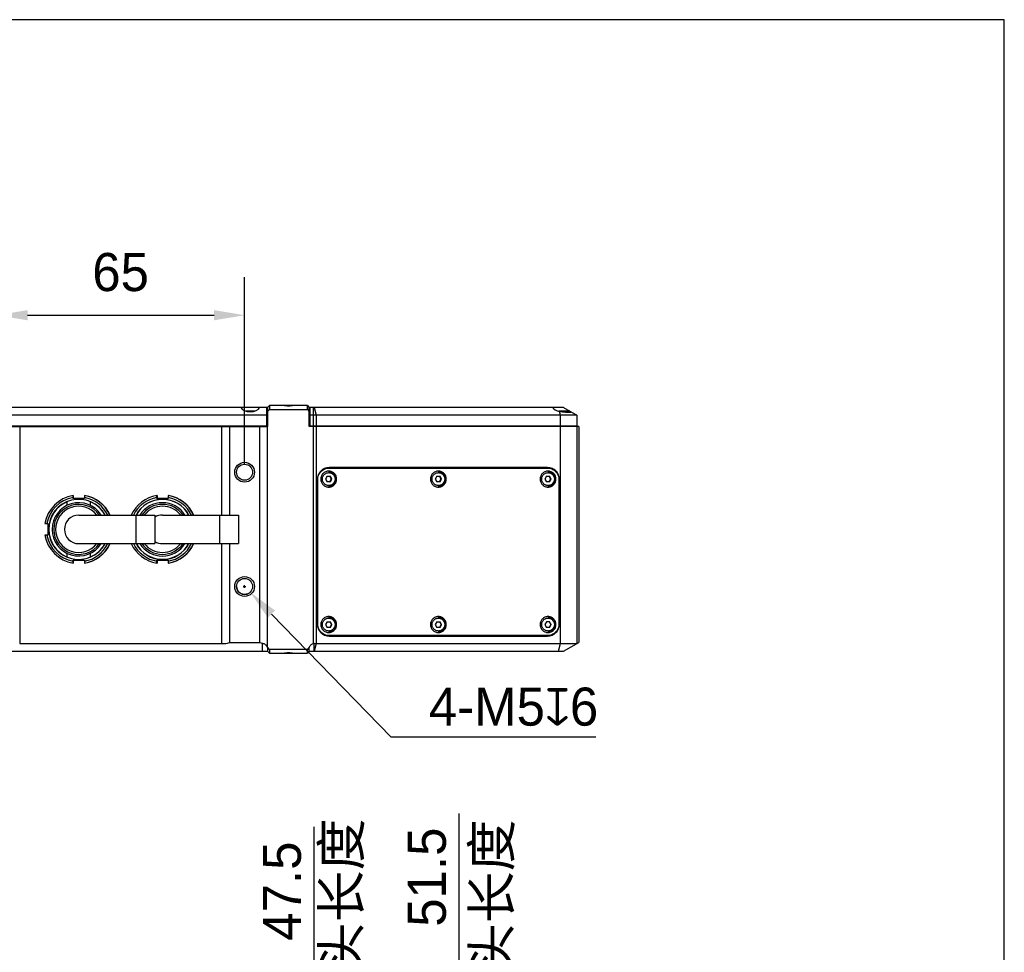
# Model space of a CAD drawing. Header units: millimetres. Extents: x -67 to 93, y 91 to 271.
# Tile 17 of 17: x 28 to 93, y 210 to 271. Entities that reach past the tile are written whole.
import ezdxf

# ---------------------------------------------------------------- set-up
doc = ezdxf.new("R2010")
doc.units = ezdxf.units.MM
doc.header["$LTSCALE"] = 65.395
doc.header["$PDMODE"] = 3
doc.header["$PDSIZE"] = 8
doc.layers.get('0').update_dxf_attribs({"linetype": 'CONTINUOUS'})
doc.layers.get('Defpoints').update_dxf_attribs({"linetype": 'CONTINUOUS'})
doc.layers.add('00_COMPONENTS', color=7, linetype='CONTINUOUS')
doc.layers.add('51__DRAFT_DIMS', color=7, linetype='CONTINUOUS')
doc.styles.get("Standard").update_dxf_attribs({"font": '兰亭黑 GBK.TTF', "height": 2.5})
doc.dimstyles.new('DIMSTYLE_1', dxfattribs={"dimtxt": 8, "dimasz": 2, "dimexe": 2.5, "dimexo": 0.5, "dimgap": 0.75, "dimtad": 1, "dimlfac": 4, "dimdsep": 46, "dimtxsty": 'STANDARD', "dimblk": '_FILLED', "dimblk1": '_FILLED', "dimblk2": '_FILLED', "dimcen": 0.09, "dimclrd": 8, "dimclre": 8, "dimclrt": 256, "dimazin": 2, "dimtp": 0.3, "dimtm": 0.3, "dimtfac": 1, "dimtofl": 0, "dimtmove": 0, "dimatfit": 3, "dimldrblk": '_FILLED', "dimfxl": 1, "dimtolj": 1, "dimarcsym": 0})

# ---------------------------------------------------------------- blocks, each defined once
blk = doc.blocks.new('_FILLED')
at = {"color": 0, "linetype": 'ByBlock'}
blk.add_solid([(0, 0), (-1, 0.167), (-1, -0.167)], dxfattribs=at)
blk = doc.blocks.new('*D9')
at = {"layer": '51__DRAFT_DIMS', "color": 8, "lineweight": -2}
for p, q in [((26.527, 241.915), (26.527, 254.219)), ((42.777, 241.915), (42.777, 254.219)), ((28.527, 251.719), (40.777, 251.719))]:
    blk.add_line(p, q, dxfattribs=at)
at = {"layer": 'Defpoints', "color": 0}
for p in [(42.777, 251.719), (26.527, 241.415), (42.777, 241.415)]:
    blk.add_point(p, dxfattribs=at)
at = {"layer": '51__DRAFT_DIMS', "color": 8, "linetype": 'ByBlock', "lineweight": -2, "xscale": 2, "yscale": 2, "zscale": 2, "rotation": 180}
blk.add_blockref('_FILLED', (26.527, 251.719), dxfattribs=at)
at = {"layer": '51__DRAFT_DIMS', "color": 8, "linetype": 'ByBlock', "lineweight": -2, "xscale": 2, "yscale": 2, "zscale": 2}
blk.add_blockref('_FILLED', (42.777, 251.719), dxfattribs=at)
at = {"layer": '51__DRAFT_DIMS', "insert": (34.637, 255.802), "char_height": 2.5, "attachment_point": 2, "line_spacing_factor": 0.9}
blk.add_mtext('\\A1;65', dxfattribs=at)
blk = doc.blocks.new('*D31')
at = {"color": 8, "lineweight": -2}
for p, q in [((47.341, 196.245), (47.341, 218.141)), ((33.324, 196.245), (49.841, 196.245)), ((47.341, 194.245), (47.341, 186.37)), ((33.324, 184.37), (49.841, 184.37))]:
    blk.add_line(p, q, dxfattribs=at)
at = {"layer": 'Defpoints', "color": 0}
for p in [(32.824, 196.245), (32.824, 184.37), (47.341, 184.37)]:
    blk.add_point(p, dxfattribs=at)
at = {"color": 8, "linetype": 'ByBlock', "lineweight": -2, "xscale": 2, "yscale": 2, "zscale": 2}
for p, rotation in [((47.341, 196.245), 90), ((47.341, 184.37), 270)]:
    blk.add_blockref('_FILLED', p, dxfattribs=dict(at, rotation=rotation))
at = {"insert": (45.243, 213.922), "char_height": 2.5, "attachment_point": 5, "rotation": 90}
blk.add_mtext('\\A1;47.5', dxfattribs=at)
blk = doc.blocks.new('*D32')
at = {"color": 8, "lineweight": -2}
for p, q in [((56.859, 197.245), (56.859, 219.011)), ((38.824, 197.245), (59.359, 197.245)), ((56.859, 195.245), (56.859, 186.37)), ((38.824, 184.37), (59.359, 184.37))]:
    blk.add_line(p, q, dxfattribs=at)
at = {"layer": 'Defpoints', "color": 0}
for p in [(38.324, 197.245), (38.324, 184.37), (56.859, 184.37)]:
    blk.add_point(p, dxfattribs=at)
at = {"color": 8, "linetype": 'ByBlock', "lineweight": -2, "xscale": 2, "yscale": 2, "zscale": 2}
for p, rotation in [((56.859, 197.245), 90), ((56.859, 184.37), 270)]:
    blk.add_blockref('_FILLED', p, dxfattribs=dict(at, rotation=rotation))
at = {"insert": (54.76, 214.838), "char_height": 2.5, "attachment_point": 5, "rotation": 90}
blk.add_mtext('\\A1;51.5', dxfattribs=at)

msp = doc.modelspace()

# ---------------------------------------------------------------- linework, layer by layer
at = {"color": 8}
for p, q in [((42.6872, 233.9153), (42.8672, 233.9153)), ((42.7772, 233.8253), (42.7772, 234.0053)), ((44.538, 232.1055), (52.3992, 224.0252))]:
    msp.add_line(p, q, dxfattribs=at)
msp.add_lwpolyline([(-67.3425, 91.1144), (92.6575, 91.1144), (92.6575, 271.1144), (-67.3425, 271.1144)], close=True)
at = {"layer": '00_COMPONENTS', "color": 0}
for p, q in [((42.5391, 245.6653), (26.7638, 245.6653)), ((43.7612, 245.6653), (42.5417, 245.6653)), ((44.2264, 245.6653), (43.7638, 245.6653)), ((44.2264, 245.6653), (44.2264, 244.4653)), ((44.2772, 245.6653), (44.2264, 245.6653)), ((44.2772, 245.6653), (44.4022, 245.7903)), ((44.2772, 245.6653), (44.2772, 244.4153)), ((44.4022, 245.7903), (44.4022, 245.5403)), ((46.9022, 245.7903), (44.4022, 245.7903)), ((46.9022, 245.5403), (46.9022, 245.7903)), ((46.9022, 245.7903), (47.0272, 245.6653)), ((47.0764, 245.6653), (47.0272, 245.6653)), ((47.0272, 244.4153), (47.0272, 245.6653)), ((63.7139, 245.6653), (47.0764, 245.6653)), ((47.0764, 244.4653), (47.0764, 245.6653)), ((47.2987, 244.4653), (47.2987, 245.6653)), ((47.3526, 245.6653), (47.4785, 245.1653)), ((63.7139, 245.6653), (64.5889, 245.1653)), ((44.2772, 245.1653), (25.0272, 245.1653)), ((43.4239, 245.4153), (42.879, 245.4153)), ((43.3034, 245.3903), (42.9995, 245.3903)), ((43.1514, 245.3796), (43.1514, 245.3903)), ((44.2772, 245.3964), (44.4022, 245.5403)), ((44.4022, 245.5403), (46.9022, 245.5403)), ((46.9022, 245.5403), (47.0272, 245.3964)), ((64.5889, 245.1653), (47.0272, 245.1653)), ((47.4785, 245.1653), (47.4785, 244.4653)), ((64.1264, 245.4153), (63.3999, 245.4153)), ((63.5187, 245.1653), (63.4593, 245.4016)), ((64.1514, 245.3903), (63.5178, 245.3903)), ((63.5187, 244.4653), (63.5187, 245.1653)), ((63.5889, 245.378), (63.5889, 245.3903)), ((63.8389, 245.3457), (63.8389, 245.3903)), ((64.5889, 245.1653), (64.5889, 244.4653)), ((25.0272, 244.4653), (44.2772, 244.4653)), ((25.0272, 244.4153), (44.2772, 244.4153)), ((28.0114, 244.4153), (28.0114, 230.1653)), ((34.6522, 244.4653), (34.6522, 244.4153)), ((41.2931, 238.6028), (41.2931, 244.4153)), ((41.7772, 244.4153), (41.7772, 238.6028)), ((43.7772, 230.2368), (43.7772, 244.4153)), ((44.2614, 244.4153), (44.2614, 229.9658)), ((47.0272, 244.4653), (64.5889, 244.4653)), ((64.7147, 244.4153), (47.0272, 244.4153)), ((47.2994, 230.1605), (47.2994, 244.4153)), ((47.4792, 244.4153), (47.4792, 230.1653)), ((63.5195, 230.1653), (63.5195, 244.4153)), ((64.5897, 244.4153), (64.5897, 230.1653)), ((64.7147, 244.4153), (64.7147, 230.2368)), ((48.194, 241.1528), (48.0869, 240.9653)), ((48.194, 241.1528), (48.4083, 241.1528)), ((48.254, 241.6903), (62.6751, 241.6903)), ((62.6751, 241.7153), (48.3259, 241.7153)), ((48.4759, 240.9653), (48.3687, 241.1528)), ((48.5154, 240.9653), (48.4083, 241.1528)), ((55.3934, 241.1528), (55.2863, 240.9653)), ((55.3934, 241.1528), (55.6076, 241.1528)), ((55.6752, 240.9653), (55.5681, 241.1528)), ((55.7148, 240.9653), (55.6076, 241.1528)), ((56.1741, 241.7153), (56.1741, 241.6903)), ((56.5205, 241.6903), (56.5205, 241.7153)), ((60.2791, 241.7153), (60.2791, 241.6903)), ((60.8094, 241.6903), (60.8094, 241.7153)), ((62.5927, 241.1528), (62.4856, 240.9653)), ((62.5927, 241.1528), (62.807, 241.1528)), ((62.8746, 240.9653), (62.7674, 241.1528)), ((62.9141, 240.9653), (62.807, 241.1528)), ((47.5837, 240.9403), (47.559, 240.9403)), ((47.559, 240.9403), (47.559, 231.4403)), ((47.5837, 240.9153), (47.559, 240.9153)), ((47.559, 240.5403), (47.5837, 240.5403)), ((47.5837, 231.4403), (47.5837, 240.9403)), ((48.0869, 240.9653), (48.194, 240.7778)), ((48.4083, 240.7778), (48.194, 240.7778)), ((48.3687, 240.7778), (48.4759, 240.9653)), ((48.4083, 240.7778), (48.5154, 240.9653)), ((48.4759, 240.9653), (48.5154, 240.9653)), ((55.2863, 240.9653), (55.3934, 240.7778)), ((55.6076, 240.7778), (55.3934, 240.7778)), ((55.5681, 240.7778), (55.6752, 240.9653)), ((55.6076, 240.7778), (55.7148, 240.9653)), ((55.6752, 240.9653), (55.7148, 240.9653)), ((62.4856, 240.9653), (62.5927, 240.7778)), ((62.807, 240.7778), (62.5927, 240.7778)), ((62.7674, 240.7778), (62.8746, 240.9653)), ((62.807, 240.7778), (62.9141, 240.9653)), ((62.8746, 240.9653), (62.9141, 240.9653)), ((63.4421, 240.9403), (63.4173, 240.9403)), ((63.4173, 240.9403), (63.4173, 231.4403)), ((63.4173, 240.8903), (63.4421, 240.8903)), ((63.4421, 231.4403), (63.4421, 240.9403)), ((31.5115, 239.6839), (31.5115, 239.8839)), ((31.5272, 239.8839), (31.5272, 239.757)), ((32.2615, 239.8839), (32.2615, 239.6839)), ((32.2772, 239.8808), (32.2772, 239.8839)), ((37.0115, 239.6839), (37.0115, 239.8839)), ((37.0272, 239.8839), (37.0272, 239.757)), ((37.7615, 239.8839), (37.7615, 239.6839)), ((37.7772, 239.8808), (37.7772, 239.8839)), ((47.559, 240.2653), (47.5837, 240.2653)), ((47.5837, 240.2278), (47.559, 240.2278)), ((31.1365, 239.2464), (31.1365, 239.4924)), ((32.2615, 239.6839), (31.5115, 239.6839)), ((31.5272, 239.757), (31.5272, 239.6839)), ((32.6365, 239.4924), (32.6365, 239.2464)), ((37.7615, 239.6839), (37.0115, 239.6839)), ((37.0272, 239.757), (37.0272, 239.6839)), ((31.8865, 238.6028), (36.8865, 238.6028)), ((35.6365, 238.6028), (35.6365, 236.7278)), ((36.8865, 238.6028), (36.8865, 236.7278)), ((37.3865, 238.6028), (42.3865, 238.6028)), ((41.1365, 238.6028), (41.1365, 236.7278)), ((42.3865, 238.6028), (42.3865, 236.7278)), ((29.668, 238.0403), (29.868, 238.0403)), ((29.868, 238.0403), (29.868, 237.2903)), ((29.868, 237.2903), (29.668, 237.2903)), ((31.8865, 236.7278), (36.8865, 236.7278)), ((37.3865, 236.7278), (42.3865, 236.7278)), ((41.2931, 230.1653), (41.2931, 236.7278)), ((41.7772, 236.7278), (41.7772, 230.2368)), ((31.1365, 235.8383), (31.1365, 236.0843)), ((32.6365, 236.0843), (32.6365, 235.8383)), ((31.5115, 235.4468), (31.5115, 235.6468)), ((31.5115, 235.6468), (32.2615, 235.6468)), ((31.5272, 235.6468), (31.5272, 235.5737)), ((31.5272, 235.5737), (31.5272, 235.4468)), ((32.2615, 235.6468), (32.2615, 235.4468)), ((32.2772, 235.4468), (32.2772, 235.4498)), ((37.0115, 235.6468), (37.7615, 235.6468)), ((37.0115, 235.4468), (37.0115, 235.6468)), ((37.0272, 235.6468), (37.0272, 235.5737)), ((37.0272, 235.5737), (37.0272, 235.4468)), ((37.7615, 235.6468), (37.7615, 235.4468)), ((37.7772, 235.4468), (37.7772, 235.4498)), ((63.4421, 234.4403), (63.4173, 234.4403)), ((63.4173, 233.3903), (63.4421, 233.3903)), ((47.559, 231.6028), (47.5837, 231.6028)), ((47.5837, 231.5653), (47.559, 231.5653)), ((47.559, 231.4403), (47.5837, 231.4403)), ((48.194, 231.6028), (48.0869, 231.4153)), ((48.194, 231.6028), (48.4083, 231.6028)), ((48.3687, 231.6028), (48.4759, 231.4153)), ((48.5154, 231.4153), (48.4083, 231.6028)), ((55.3934, 231.6028), (55.2863, 231.4153)), ((55.3934, 231.6028), (55.6076, 231.6028)), ((55.5681, 231.6028), (55.6752, 231.4153)), ((55.7148, 231.4153), (55.6076, 231.6028)), ((62.5927, 231.6028), (62.4856, 231.4153)), ((62.807, 231.6028), (62.5927, 231.6028)), ((62.7674, 231.6028), (62.8746, 231.4153)), ((62.9141, 231.4153), (62.807, 231.6028)), ((63.4173, 231.4403), (63.4421, 231.4403)), ((48.0869, 231.4153), (48.194, 231.2278)), ((48.4083, 231.2278), (48.194, 231.2278)), ((48.4759, 231.4153), (48.3687, 231.2278)), ((48.4083, 231.2278), (48.5154, 231.4153)), ((48.4759, 231.4153), (48.5154, 231.4153)), ((55.2863, 231.4153), (55.3934, 231.2278)), ((55.6076, 231.2278), (55.3934, 231.2278)), ((55.6752, 231.4153), (55.5681, 231.2278)), ((55.6076, 231.2278), (55.7148, 231.4153)), ((55.6752, 231.4153), (55.7148, 231.4153)), ((62.4856, 231.4153), (62.5927, 231.2278)), ((62.807, 231.2278), (62.5927, 231.2278)), ((62.8746, 231.4153), (62.7674, 231.2278)), ((62.807, 231.2278), (62.9141, 231.4153)), ((62.8746, 231.4153), (62.9141, 231.4153)), ((28.0114, 230.1653), (41.2931, 230.1653)), ((41.7772, 230.2368), (43.7772, 230.2368)), ((43.9453, 229.6653), (43.9453, 230.1946)), ((47.3518, 230.1653), (64.5897, 230.1653)), ((47.4792, 230.1653), (47.3534, 229.6653)), ((62.6751, 230.6903), (48.254, 230.6903)), ((48.3259, 230.6653), (62.6751, 230.6653)), ((56.1741, 230.6903), (56.1741, 230.6653)), ((56.5205, 230.6653), (56.5205, 230.6903)), ((60.2791, 230.6903), (60.2791, 230.6653)), ((60.8094, 230.6653), (60.8094, 230.6903)), ((63.3937, 229.6653), (63.5195, 230.1653)), ((63.7147, 229.6653), (64.7147, 230.2368)), ((25.0272, 229.6653), (44.2772, 229.6653)), ((44.4022, 229.7903), (44.2772, 229.9343)), ((44.2772, 229.9343), (44.2772, 229.6653)), ((44.4022, 229.5403), (44.2772, 229.6653)), ((46.9022, 229.7903), (44.4022, 229.7903)), ((44.4022, 229.7903), (44.4022, 229.5403)), ((44.4022, 229.5403), (46.9022, 229.5403)), ((47.0272, 229.9343), (46.9022, 229.7903)), ((46.9022, 229.5403), (46.9022, 229.7903)), ((47.0272, 229.6653), (46.9022, 229.5403)), ((47.0272, 229.6653), (47.0272, 229.9343)), ((47.0272, 229.6653), (63.7147, 229.6653))]:
    msp.add_line(p, q, dxfattribs=at)
for centre, radius in [((42.7772, 241.4153), 0.65), ((42.7772, 241.4153), 0.525), ((42.7772, 233.9153), 0.65), ((42.7772, 233.9153), 0.525)]:
    msp.add_circle(centre, radius, dxfattribs=at)
for centre, radius, start, end in [((64.1264, 245.3903), 0.025, 0, 90), ((48.254, 240.9552), 0.7351, 90.003258, 107.723199), ((48.3259, 240.9554), 0.735, 90.001642, 95.414599), ((62.6032, 240.9559), 0.7595, 84.588288, 89.99836), ((62.603, 240.9549), 0.7605, 67.10378, 84.581302), ((31.8865, 237.6653), 2.25, 99.59411, 170.405895), ((31.9022, 237.6653), 2.25, 99.593858, 99.988468), ((31.8865, 237.6653), 2.25, 24.629829, 80.405858), ((31.9022, 237.6653), 2.25, 24.624916, 80.405914), ((37.3865, 237.6653), 2.25, 99.59411, 155.370369), ((37.4022, 237.6653), 2.25, 99.593857, 99.988465), ((37.3865, 237.6653), 2.25, 24.629829, 80.405858), ((37.4022, 237.6653), 2.25, 24.624916, 80.405914), ((47.5005, 240.6764), 0.2238, 285.138712, 291.822295), ((47.4109, 240.6504), 0.383, 292.750963, 296.828976), ((47.3905, 240.6458), 0.4192, 294.843793, 297.437894), ((31.8865, 237.6653), 2.125, 100.16429, 169.835724), ((31.8865, 237.6653), 1.975, 28.340654, 331.659346), ((31.8865, 237.6653), 1.9654, 112.432475, 247.567525), ((31.8865, 237.6653), 1.75, 32.394821, 327.605179), ((31.8865, 237.6653), 1.6415, 34.831169, 325.168831), ((31.9022, 237.6653), 2.125, 100.164037, 100.581143), ((31.8865, 237.6653), 2.125, 26.183028, 79.835714), ((31.8865, 237.6653), 1.9654, 28.491267, 67.567525), ((37.3865, 237.6653), 2.125, 100.16429, 153.817142), ((37.3865, 237.6653), 1.975, 28.340806, 151.659194), ((37.3865, 237.6653), 1.9654, 28.491218, 151.508782), ((37.3865, 237.6653), 1.75, 32.394821, 147.605179), ((37.3865, 237.6653), 1.6415, 34.831169, 145.168831), ((37.4022, 237.6653), 2.125, 100.164035, 100.58114), ((37.3865, 237.6653), 2.125, 26.183028, 79.835714), ((31.8865, 237.6653), 1.518, 38.140739, 321.859315), ((31.8865, 237.6653), 0.9375, 90, 270), ((37.3865, 237.6653), 1.518, 38.143163, 141.856834), ((37.3865, 237.6653), 0.9375, 90, 122.233516), ((31.8865, 237.6653), 2.25, 189.594005, 260.405913), ((31.8865, 237.6653), 2.125, 190.164193, 259.835727), ((31.8865, 237.6653), 2.25, 279.593825, 335.370284), ((31.8865, 237.6653), 2.125, 280.164028, 333.81705), ((31.9022, 237.6653), 2.25, 279.594106, 335.37501), ((31.8865, 237.6653), 1.9654, 292.432475, 331.508733), ((37.3865, 237.6653), 2.25, 204.629548, 260.405913), ((37.3865, 237.6653), 2.125, 206.182791, 259.835727), ((37.3865, 237.6653), 1.975, 208.340806, 331.659194), ((37.3865, 237.6653), 1.9654, 208.491218, 331.508782), ((37.3865, 237.6653), 1.75, 212.394821, 327.605179), ((37.3865, 237.6653), 1.6415, 214.831169, 325.168831), ((37.3865, 237.6653), 1.518, 218.143163, 321.856834), ((37.3865, 237.6653), 0.9375, 237.768349, 270), ((37.3865, 237.6653), 2.25, 279.593825, 335.370284), ((37.3865, 237.6653), 2.125, 280.164028, 333.81705), ((37.4022, 237.6653), 2.25, 279.594106, 335.37501), ((31.9022, 237.6654), 2.125, 259.418531, 259.835714), ((31.9022, 237.6654), 2.25, 260.011222, 260.405874), ((37.4022, 237.6654), 2.125, 259.418531, 259.835714), ((37.4022, 237.6654), 2.25, 260.011222, 260.405875), ((47.4109, 231.1803), 0.383, 63.171024, 67.249037), ((47.3905, 231.1849), 0.4192, 62.562106, 65.156207), ((47.3519, 229.88), 0.2853, 90.027426, 100.593264), ((48.254, 231.4255), 0.7351, 252.27667, 269.996742), ((48.3259, 231.4253), 0.735, 264.587472, 269.998359), ((53.3011, 231.0362), 0.4372, 232.303921, 238.041398), ((53.3371, 231.0382), 0.4395, 232.318641, 238.02544), ((53.344, 231.026), 0.3836, 241.040667, 250.078198), ((53.3325, 231.0237), 0.3811, 289.89188, 298.989255), ((53.3023, 231.0362), 0.4372, 301.959369, 307.696549), ((53.4107, 230.9114), 0.4581, 327.505872, 331.142178), ((53.6185, 230.9114), 0.4581, 327.505882, 331.142207), ((53.6104, 230.9131), 0.4888, 329.542809, 332.887191), ((62.6032, 231.4248), 0.7595, 270.00164, 275.411712), ((62.603, 231.4258), 0.7605, 275.418698, 292.896108)]:
    msp.add_arc(centre, radius, start, end, dxfattribs=at)
for centre, major_axis, ratio, start_param, end_param in [((43.1514, 245.7368), (0.625, 0), 0.5714286, 3.3429506, 6.0818274), ((63.5889, 245.7367), (0.6236, -0.075), 0.5599507, -2.7289035, -1.7125421), ((41.2931, 230.7368), (1, 0), 0.5714286, -1.5707963, -1.0654358), ((44.2614, 230.7368), (1, 0), 0.5714286, -2.0761568, -1.8924087), ((43.9453, 229.7334), (0, -0.4319), 0.8682431, 2.0545328, 2.138897)]:
    msp.add_ellipse(centre, major_axis=major_axis, ratio=ratio, start_param=start_param, end_param=end_param, dxfattribs=at)
for points, knots in [([(46.0002, 245.7903), (45.944, 245.7784), (45.8283, 245.7605), (45.6522, 245.7516), (45.4761, 245.7605), (45.3605, 245.7784), (45.3042, 245.7903)], [0, 0, 0, 0, 0.2461046, 0.5000005, 0.7538958, 1, 1, 1, 1]), ([(64.2139, 245.3646), (64.2139, 245.363), (64.2132, 245.3597), (64.21, 245.3553), (64.205, 245.3514), (64.1982, 245.348), (64.1895, 245.3449), (64.1743, 245.341), (64.1508, 245.3373), (64.1173, 245.3346), (64.0773, 245.3334), (64.0312, 245.3336), (63.9795, 245.3354), (63.9231, 245.3386), (63.8403, 245.3451), (63.7306, 245.3569), (63.5957, 245.3761), (63.5046, 245.3924), (63.4593, 245.4016)], [0, 0, 0, 0, 0.0060846, 0.0127427, 0.0207697, 0.0306266, 0.0425506, 0.0566568, 0.091557, 0.1353239, 0.1875996, 0.2478212, 0.3152729, 0.3891179, 0.4684227, 0.639324, 0.8194268, 1, 1, 1, 1]), ([(64.1753, 245.4017), (64.181, 245.3985), (64.191, 245.3923), (64.2021, 245.3838), (64.2083, 245.3773), (64.2122, 245.3719), (64.2139, 245.3674), (64.2139, 245.3646)], [0, 0, 0, 0, 0.3577663, 0.6386526, 0.7515798, 0.8477355, 1, 1, 1, 1]), ([(48.3259, 241.7153), (48.2758, 241.7153), (48.1752, 241.7053), (48.0304, 241.6609), (47.8969, 241.5888), (47.78, 241.4918), (47.684, 241.3736), (47.6127, 241.2387), (47.5688, 241.0925), (47.559, 240.991), (47.559, 240.9403)], [0, 0, 0, 0, 0.1243585, 0.2488149, 0.3734523, 0.4983256, 0.6234539, 0.7488171, 0.87436, 1, 1, 1, 1]), ([(47.5837, 240.9403), (47.5837, 240.9864), (47.5922, 241.0788), (47.6298, 241.2125), (47.691, 241.337), (47.7739, 241.4481), (47.8755, 241.5419), (47.9925, 241.6152), (48.1208, 241.6656), (48.2111, 241.6828), (48.2566, 241.6871)], [0, 0, 0, 0, 0.1255998, 0.2511135, 0.3764663, 0.501605, 0.626505, 0.7511739, 0.8756506, 1, 1, 1, 1]), ([(48.3012, 241.4903), (48.2672, 241.4903), (48.1991, 241.4836), (48.101, 241.4535), (48.0106, 241.4046), (47.9314, 241.3389), (47.8663, 241.2588), (47.8181, 241.1675), (47.7883, 241.0684), (47.7816, 240.9996), (47.7816, 240.9653)], [0, 0, 0, 0, 0.1243585, 0.2488149, 0.3734523, 0.4983256, 0.6234539, 0.7488171, 0.87436, 1, 1, 1, 1]), ([(48.3012, 240.5434), (48.2739, 240.5434), (48.2191, 240.5488), (48.1403, 240.573), (48.0676, 240.6123), (48.0039, 240.6651), (47.9517, 240.7295), (47.9129, 240.8029), (47.889, 240.8825), (47.8809, 240.9653), (47.889, 241.0482), (47.9129, 241.1278), (47.9517, 241.2012), (48.0039, 241.2656), (48.0676, 241.3184), (48.1403, 241.3577), (48.2191, 241.3819), (48.2739, 241.3873), (48.3012, 241.3873)], [0, 0, 0, 0, 0.0621792, 0.1244075, 0.1867261, 0.2491628, 0.3117269, 0.3744086, 0.43718, 0.5, 0.56282, 0.6255914, 0.688273, 0.7508372, 0.8132738, 0.8755925, 0.9378208, 1, 1, 1, 1]), ([(48.2935, 241.4403), (48.3243, 241.4403), (48.386, 241.4342), (48.4749, 241.407), (48.5568, 241.3627), (48.6286, 241.3032), (48.6875, 241.2308), (48.7312, 241.1482), (48.7581, 241.0585), (48.7672, 240.9653), (48.7581, 240.8722), (48.7312, 240.7825), (48.6875, 240.6999), (48.6286, 240.6274), (48.5568, 240.568), (48.4749, 240.5237), (48.386, 240.4965), (48.3243, 240.4903), (48.2935, 240.4903)], [0, 0, 0, 0, 0.0622475, 0.1245334, 0.1868904, 0.2493402, 0.3118904, 0.3745335, 0.4372475, 0.5, 0.5627525, 0.6254666, 0.6881096, 0.7506599, 0.8131096, 0.8754666, 0.9377525, 1, 1, 1, 1]), ([(48.8207, 240.9653), (48.8207, 240.9996), (48.814, 241.0684), (48.7843, 241.1675), (48.736, 241.2588), (48.671, 241.3389), (48.5918, 241.4046), (48.5013, 241.4535), (48.4032, 241.4836), (48.3351, 241.4903), (48.3012, 241.4903)], [0, 0, 0, 0, 0.12564, 0.2511829, 0.3765461, 0.5016744, 0.6265477, 0.7511851, 0.8756415, 1, 1, 1, 1]), ([(48.3012, 241.3873), (48.3285, 241.3873), (48.3832, 241.3819), (48.462, 241.3577), (48.5347, 241.3184), (48.5984, 241.2656), (48.6507, 241.2012), (48.6895, 241.1278), (48.7134, 241.0482), (48.7214, 240.9653), (48.7134, 240.8825), (48.6895, 240.8029), (48.6507, 240.7295), (48.5984, 240.6651), (48.5347, 240.6123), (48.462, 240.573), (48.3832, 240.5488), (48.3285, 240.5434), (48.3012, 240.5434)], [0, 0, 0, 0, 0.0621792, 0.1244075, 0.1867261, 0.2491628, 0.3117269, 0.3744086, 0.43718, 0.5, 0.56282, 0.6255914, 0.688273, 0.7508372, 0.8132738, 0.8755925, 0.9378208, 1, 1, 1, 1]), ([(55.5005, 241.4903), (55.4666, 241.4903), (55.3984, 241.4836), (55.3003, 241.4535), (55.2099, 241.4046), (55.1307, 241.3389), (55.0657, 241.2588), (55.0174, 241.1675), (54.9877, 241.0684), (54.981, 240.9996), (54.981, 240.9653)], [0, 0, 0, 0, 0.1243585, 0.2488149, 0.3734523, 0.4983256, 0.6234539, 0.7488171, 0.87436, 1, 1, 1, 1]), ([(55.5005, 240.5434), (55.4732, 240.5434), (55.4185, 240.5488), (55.3396, 240.573), (55.267, 240.6123), (55.2033, 240.6651), (55.151, 240.7295), (55.1122, 240.8029), (55.0883, 240.8825), (55.0802, 240.9653), (55.0883, 241.0482), (55.1122, 241.1278), (55.151, 241.2012), (55.2033, 241.2656), (55.267, 241.3184), (55.3396, 241.3577), (55.4185, 241.3819), (55.4732, 241.3873), (55.5005, 241.3873)], [0, 0, 0, 0, 0.0621792, 0.1244075, 0.1867261, 0.2491628, 0.3117269, 0.3744086, 0.43718, 0.5, 0.56282, 0.6255914, 0.688273, 0.7508372, 0.8132738, 0.8755925, 0.9378208, 1, 1, 1, 1]), ([(55.4929, 241.4403), (55.5237, 241.4403), (55.5854, 241.4342), (55.6743, 241.407), (55.7562, 241.3627), (55.8279, 241.3032), (55.8868, 241.2308), (55.9305, 241.1482), (55.9574, 241.0585), (55.9665, 240.9653), (55.9574, 240.8722), (55.9305, 240.7825), (55.8868, 240.6999), (55.8279, 240.6274), (55.7562, 240.568), (55.6743, 240.5237), (55.5854, 240.4965), (55.5237, 240.4903), (55.4929, 240.4903)], [0, 0, 0, 0, 0.0622475, 0.1245334, 0.1868904, 0.2493402, 0.3118904, 0.3745335, 0.4372475, 0.5, 0.5627525, 0.6254666, 0.6881096, 0.7506599, 0.8131096, 0.8754666, 0.9377525, 1, 1, 1, 1]), ([(56.0201, 240.9653), (56.0201, 240.9996), (56.0134, 241.0684), (55.9836, 241.1675), (55.9353, 241.2588), (55.8703, 241.3389), (55.7911, 241.4046), (55.7007, 241.4535), (55.6026, 241.4836), (55.5345, 241.4903), (55.5005, 241.4903)], [0, 0, 0, 0, 0.12564, 0.2511829, 0.3765461, 0.5016744, 0.6265477, 0.7511851, 0.8756415, 1, 1, 1, 1]), ([(55.5005, 241.3873), (55.5278, 241.3873), (55.5826, 241.3819), (55.6614, 241.3577), (55.7341, 241.3184), (55.7978, 241.2656), (55.85, 241.2012), (55.8888, 241.1278), (55.9127, 241.0482), (55.9208, 240.9653), (55.9127, 240.8825), (55.8888, 240.8029), (55.85, 240.7295), (55.7978, 240.6651), (55.7341, 240.6123), (55.6614, 240.573), (55.5826, 240.5488), (55.5278, 240.5434), (55.5005, 240.5434)], [0, 0, 0, 0, 0.0621792, 0.1244075, 0.1867261, 0.2491628, 0.3117269, 0.3744086, 0.43718, 0.5, 0.56282, 0.6255914, 0.688273, 0.7508372, 0.8132738, 0.8755925, 0.9378208, 1, 1, 1, 1]), ([(62.6999, 241.4903), (62.6659, 241.4903), (62.5978, 241.4836), (62.4997, 241.4535), (62.4093, 241.4046), (62.3301, 241.3389), (62.265, 241.2588), (62.2167, 241.1675), (62.187, 241.0684), (62.1803, 240.9996), (62.1803, 240.9653)], [0, 0, 0, 0, 0.1243585, 0.2488149, 0.3734523, 0.4983256, 0.6234539, 0.7488171, 0.87436, 1, 1, 1, 1]), ([(62.6999, 240.5434), (62.6726, 240.5434), (62.6178, 240.5488), (62.539, 240.573), (62.4663, 240.6123), (62.4026, 240.6651), (62.3504, 240.7295), (62.3116, 240.8029), (62.2877, 240.8825), (62.2796, 240.9653), (62.2877, 241.0482), (62.3116, 241.1278), (62.3504, 241.2012), (62.4026, 241.2656), (62.4663, 241.3184), (62.539, 241.3577), (62.6178, 241.3819), (62.6726, 241.3873), (62.6999, 241.3873)], [0, 0, 0, 0, 0.0621792, 0.1244075, 0.1867261, 0.2491628, 0.3117269, 0.3744086, 0.43718, 0.5, 0.56282, 0.6255914, 0.688273, 0.7508372, 0.8132738, 0.8755925, 0.9378208, 1, 1, 1, 1]), ([(63.4421, 240.9403), (63.4421, 240.991), (63.4322, 241.0925), (63.3883, 241.2387), (63.317, 241.3736), (63.221, 241.4918), (63.1041, 241.5888), (62.9706, 241.6609), (62.8258, 241.7053), (62.7252, 241.7153), (62.6751, 241.7153)], [0, 0, 0, 0, 0.12564, 0.2511829, 0.3765462, 0.5016744, 0.6265477, 0.7511851, 0.8756415, 1, 1, 1, 1]), ([(62.6751, 241.6903), (62.7236, 241.6903), (62.8209, 241.6807), (62.9611, 241.6377), (63.0902, 241.5679), (63.2034, 241.474), (63.2963, 241.3596), (63.3653, 241.2291), (63.4078, 241.0876), (63.4173, 240.9893), (63.4173, 240.9403)], [0, 0, 0, 0, 0.1243585, 0.2488149, 0.3734523, 0.4983256, 0.6234539, 0.7488171, 0.87436, 1, 1, 1, 1]), ([(62.6922, 241.4403), (62.723, 241.4403), (62.7847, 241.4342), (62.8736, 241.407), (62.9555, 241.3627), (63.0273, 241.3032), (63.0862, 241.2308), (63.1299, 241.1482), (63.1568, 241.0585), (63.1659, 240.9653), (63.1568, 240.8722), (63.1299, 240.7825), (63.0862, 240.6999), (63.0273, 240.6274), (62.9555, 240.568), (62.8736, 240.5237), (62.7847, 240.4965), (62.723, 240.4903), (62.6922, 240.4903)], [0, 0, 0, 0, 0.0622475, 0.1245334, 0.1868904, 0.2493402, 0.3118904, 0.3745335, 0.4372475, 0.5, 0.5627525, 0.6254666, 0.6881096, 0.7506599, 0.8131096, 0.8754666, 0.9377525, 1, 1, 1, 1]), ([(63.2194, 240.9653), (63.2194, 240.9996), (63.2127, 241.0684), (63.183, 241.1675), (63.1347, 241.2588), (63.0697, 241.3389), (62.9904, 241.4046), (62.9, 241.4535), (62.8019, 241.4836), (62.7338, 241.4903), (62.6999, 241.4903)], [0, 0, 0, 0, 0.12564, 0.2511829, 0.3765461, 0.5016744, 0.6265477, 0.7511851, 0.8756415, 1, 1, 1, 1]), ([(62.6999, 241.3873), (62.7272, 241.3873), (62.7819, 241.3819), (62.8607, 241.3577), (62.9334, 241.3184), (62.9971, 241.2656), (63.0493, 241.2012), (63.0882, 241.1278), (63.1121, 241.0482), (63.1201, 240.9653), (63.1121, 240.8825), (63.0882, 240.8029), (63.0493, 240.7295), (62.9971, 240.6651), (62.9334, 240.6123), (62.8607, 240.573), (62.7819, 240.5488), (62.7272, 240.5434), (62.6999, 240.5434)], [0, 0, 0, 0, 0.0621792, 0.1244075, 0.1867261, 0.2491628, 0.3117269, 0.3744086, 0.43718, 0.5, 0.56282, 0.6255914, 0.688273, 0.7508372, 0.8132738, 0.8755925, 0.9378208, 1, 1, 1, 1]), ([(47.7816, 240.9653), (47.7816, 240.931), (47.7883, 240.8623), (47.8181, 240.7632), (47.8663, 240.6719), (47.9314, 240.5918), (48.0106, 240.5261), (48.101, 240.4772), (48.1991, 240.4471), (48.2672, 240.4403), (48.3012, 240.4403)], [0, 0, 0, 0, 0.12564, 0.2511829, 0.3765461, 0.5016744, 0.6265477, 0.7511851, 0.8756415, 1, 1, 1, 1]), ([(48.3012, 240.4403), (48.3351, 240.4403), (48.4032, 240.4471), (48.5013, 240.4772), (48.5918, 240.5261), (48.671, 240.5918), (48.736, 240.6719), (48.7843, 240.7632), (48.814, 240.8623), (48.8207, 240.931), (48.8207, 240.9653)], [0, 0, 0, 0, 0.1243585, 0.2488149, 0.3734523, 0.4983256, 0.6234539, 0.7488171, 0.87436, 1, 1, 1, 1]), ([(54.981, 240.9653), (54.981, 240.931), (54.9877, 240.8623), (55.0174, 240.7632), (55.0657, 240.6719), (55.1307, 240.5918), (55.2099, 240.5261), (55.3003, 240.4772), (55.3984, 240.4471), (55.4666, 240.4403), (55.5005, 240.4403)], [0, 0, 0, 0, 0.12564, 0.2511829, 0.3765461, 0.5016744, 0.6265477, 0.7511851, 0.8756415, 1, 1, 1, 1]), ([(55.5005, 240.4403), (55.5345, 240.4403), (55.6026, 240.4471), (55.7007, 240.4772), (55.7911, 240.5261), (55.8703, 240.5918), (55.9353, 240.6719), (55.9836, 240.7632), (56.0134, 240.8623), (56.0201, 240.931), (56.0201, 240.9653)], [0, 0, 0, 0, 0.1243585, 0.2488149, 0.3734523, 0.4983256, 0.6234539, 0.7488171, 0.87436, 1, 1, 1, 1]), ([(62.1803, 240.9653), (62.1803, 240.931), (62.187, 240.8623), (62.2167, 240.7632), (62.265, 240.6719), (62.3301, 240.5918), (62.4093, 240.5261), (62.4997, 240.4772), (62.5978, 240.4471), (62.6659, 240.4403), (62.6999, 240.4403)], [0, 0, 0, 0, 0.12564, 0.2511829, 0.3765461, 0.5016744, 0.6265477, 0.7511851, 0.8756415, 1, 1, 1, 1]), ([(62.6999, 240.4403), (62.7338, 240.4403), (62.8019, 240.4471), (62.9, 240.4772), (62.9904, 240.5261), (63.0697, 240.5918), (63.1347, 240.6719), (63.183, 240.7632), (63.2127, 240.8623), (63.2194, 240.931), (63.2194, 240.9653)], [0, 0, 0, 0, 0.1243585, 0.2488149, 0.3734523, 0.4983256, 0.6234539, 0.7488171, 0.87436, 1, 1, 1, 1]), ([(47.559, 231.4403), (47.559, 231.3897), (47.5688, 231.2882), (47.6127, 231.142), (47.684, 231.0071), (47.78, 230.8889), (47.8969, 230.7919), (48.0304, 230.7198), (48.1752, 230.6753), (48.2758, 230.6653), (48.3259, 230.6653)], [0, 0, 0, 0, 0.12564, 0.2511829, 0.3765462, 0.5016744, 0.6265477, 0.7511851, 0.8756415, 1, 1, 1, 1]), ([(48.2566, 230.6936), (48.2112, 230.6979), (48.1208, 230.7151), (47.9925, 230.7655), (47.8756, 230.8388), (47.7739, 230.9326), (47.6911, 231.0436), (47.6298, 231.1682), (47.5922, 231.3019), (47.5837, 231.3942), (47.5837, 231.4403)], [0, 0, 0, 0, 0.1243493, 0.2488261, 0.373495, 0.498395, 0.6235337, 0.7488865, 0.8744001, 1, 1, 1, 1]), ([(48.3012, 231.9403), (48.2672, 231.9403), (48.1991, 231.9336), (48.101, 231.9035), (48.0106, 231.8546), (47.9314, 231.7889), (47.8663, 231.7088), (47.8181, 231.6175), (47.7883, 231.5184), (47.7816, 231.4496), (47.7816, 231.4153)], [0, 0, 0, 0, 0.1243585, 0.2488149, 0.3734523, 0.4983256, 0.6234539, 0.7488171, 0.87436, 1, 1, 1, 1]), ([(48.3012, 230.9934), (48.2739, 230.9934), (48.2191, 230.9988), (48.1403, 231.023), (48.0676, 231.0623), (48.0039, 231.1151), (47.9517, 231.1795), (47.9129, 231.2529), (47.889, 231.3325), (47.8809, 231.4153), (47.889, 231.4982), (47.9129, 231.5778), (47.9517, 231.6512), (48.0039, 231.7156), (48.0676, 231.7684), (48.1403, 231.8077), (48.2191, 231.8319), (48.2739, 231.8373), (48.3012, 231.8373)], [0, 0, 0, 0, 0.0621792, 0.1244075, 0.1867261, 0.2491628, 0.3117269, 0.3744086, 0.43718, 0.5, 0.56282, 0.6255914, 0.688273, 0.7508372, 0.8132738, 0.8755925, 0.9378208, 1, 1, 1, 1]), ([(48.2935, 231.8903), (48.3243, 231.8903), (48.386, 231.8842), (48.4749, 231.857), (48.5568, 231.8127), (48.6286, 231.7532), (48.6875, 231.6808), (48.7312, 231.5982), (48.7581, 231.5085), (48.7672, 231.4153), (48.7581, 231.3222), (48.7312, 231.2325), (48.6875, 231.1499), (48.6286, 231.0774), (48.5568, 231.018), (48.4749, 230.9737), (48.386, 230.9465), (48.3243, 230.9403), (48.2935, 230.9403)], [0, 0, 0, 0, 0.0622475, 0.1245334, 0.1868904, 0.2493402, 0.3118904, 0.3745335, 0.4372475, 0.5, 0.5627525, 0.6254666, 0.6881096, 0.7506599, 0.8131096, 0.8754666, 0.9377525, 1, 1, 1, 1]), ([(48.8207, 231.4153), (48.8207, 231.4496), (48.814, 231.5184), (48.7843, 231.6175), (48.736, 231.7088), (48.671, 231.7889), (48.5918, 231.8546), (48.5013, 231.9035), (48.4032, 231.9336), (48.3351, 231.9403), (48.3012, 231.9403)], [0, 0, 0, 0, 0.12564, 0.2511829, 0.3765461, 0.5016744, 0.6265477, 0.7511851, 0.8756415, 1, 1, 1, 1]), ([(48.3012, 231.8373), (48.3285, 231.8373), (48.3832, 231.8319), (48.462, 231.8077), (48.5347, 231.7684), (48.5984, 231.7156), (48.6507, 231.6512), (48.6895, 231.5778), (48.7134, 231.4982), (48.7214, 231.4153), (48.7134, 231.3325), (48.6895, 231.2529), (48.6507, 231.1795), (48.5984, 231.1151), (48.5347, 231.0623), (48.462, 231.023), (48.3832, 230.9988), (48.3285, 230.9934), (48.3012, 230.9934)], [0, 0, 0, 0, 0.0621792, 0.1244075, 0.1867261, 0.2491628, 0.3117269, 0.3744086, 0.43718, 0.5, 0.56282, 0.6255914, 0.688273, 0.7508372, 0.8132738, 0.8755925, 0.9378208, 1, 1, 1, 1]), ([(55.5005, 231.9403), (55.4666, 231.9403), (55.3984, 231.9336), (55.3003, 231.9035), (55.2099, 231.8546), (55.1307, 231.7889), (55.0657, 231.7088), (55.0174, 231.6175), (54.9877, 231.5184), (54.981, 231.4496), (54.981, 231.4153)], [0, 0, 0, 0, 0.1243585, 0.2488149, 0.3734523, 0.4983256, 0.6234539, 0.7488171, 0.87436, 1, 1, 1, 1]), ([(55.5005, 230.9934), (55.4732, 230.9934), (55.4185, 230.9988), (55.3396, 231.023), (55.267, 231.0623), (55.2033, 231.1151), (55.151, 231.1795), (55.1122, 231.2529), (55.0883, 231.3325), (55.0802, 231.4153), (55.0883, 231.4982), (55.1122, 231.5778), (55.151, 231.6512), (55.2033, 231.7156), (55.267, 231.7684), (55.3396, 231.8077), (55.4185, 231.8319), (55.4732, 231.8373), (55.5005, 231.8373)], [0, 0, 0, 0, 0.0621792, 0.1244075, 0.1867261, 0.2491628, 0.3117269, 0.3744086, 0.43718, 0.5, 0.56282, 0.6255914, 0.688273, 0.7508372, 0.8132738, 0.8755925, 0.9378208, 1, 1, 1, 1]), ([(55.4929, 231.8903), (55.5237, 231.8903), (55.5854, 231.8842), (55.6743, 231.857), (55.7562, 231.8127), (55.8279, 231.7532), (55.8868, 231.6808), (55.9305, 231.5982), (55.9574, 231.5085), (55.9665, 231.4153), (55.9574, 231.3222), (55.9305, 231.2325), (55.8868, 231.1499), (55.8279, 231.0774), (55.7562, 231.018), (55.6743, 230.9737), (55.5854, 230.9465), (55.5237, 230.9403), (55.4929, 230.9403)], [0, 0, 0, 0, 0.0622475, 0.1245334, 0.1868904, 0.2493402, 0.3118904, 0.3745335, 0.4372475, 0.5, 0.5627525, 0.6254666, 0.6881096, 0.7506599, 0.8131096, 0.8754666, 0.9377525, 1, 1, 1, 1]), ([(56.0201, 231.4153), (56.0201, 231.4496), (56.0134, 231.5184), (55.9836, 231.6175), (55.9353, 231.7088), (55.8703, 231.7889), (55.7911, 231.8546), (55.7007, 231.9035), (55.6026, 231.9336), (55.5345, 231.9403), (55.5005, 231.9403)], [0, 0, 0, 0, 0.12564, 0.2511829, 0.3765461, 0.5016744, 0.6265477, 0.7511851, 0.8756415, 1, 1, 1, 1]), ([(55.5005, 231.8373), (55.5278, 231.8373), (55.5826, 231.8319), (55.6614, 231.8077), (55.7341, 231.7684), (55.7978, 231.7156), (55.85, 231.6512), (55.8888, 231.5778), (55.9127, 231.4982), (55.9208, 231.4153), (55.9127, 231.3325), (55.8888, 231.2529), (55.85, 231.1795), (55.7978, 231.1151), (55.7341, 231.0623), (55.6614, 231.023), (55.5826, 230.9988), (55.5278, 230.9934), (55.5005, 230.9934)], [0, 0, 0, 0, 0.0621792, 0.1244075, 0.1867261, 0.2491628, 0.3117269, 0.3744086, 0.43718, 0.5, 0.56282, 0.6255914, 0.688273, 0.7508372, 0.8132738, 0.8755925, 0.9378208, 1, 1, 1, 1]), ([(62.6999, 231.9403), (62.6659, 231.9403), (62.5978, 231.9336), (62.4997, 231.9035), (62.4093, 231.8546), (62.3301, 231.7889), (62.265, 231.7088), (62.2167, 231.6175), (62.187, 231.5184), (62.1803, 231.4496), (62.1803, 231.4153)], [0, 0, 0, 0, 0.1243585, 0.2488149, 0.3734523, 0.4983256, 0.6234539, 0.7488171, 0.87436, 1, 1, 1, 1]), ([(62.6999, 230.9934), (62.6726, 230.9934), (62.6178, 230.9988), (62.539, 231.023), (62.4663, 231.0623), (62.4026, 231.1151), (62.3504, 231.1795), (62.3116, 231.2529), (62.2877, 231.3325), (62.2796, 231.4153), (62.2877, 231.4982), (62.3116, 231.5778), (62.3504, 231.6512), (62.4026, 231.7156), (62.4663, 231.7684), (62.539, 231.8077), (62.6178, 231.8319), (62.6726, 231.8373), (62.6999, 231.8373)], [0, 0, 0, 0, 0.0621792, 0.1244075, 0.1867261, 0.2491628, 0.3117269, 0.3744086, 0.43718, 0.5, 0.56282, 0.6255914, 0.688273, 0.7508372, 0.8132738, 0.8755925, 0.9378208, 1, 1, 1, 1]), ([(63.4173, 231.4403), (63.4173, 231.3913), (63.4078, 231.2931), (63.3653, 231.1516), (63.2963, 231.0211), (63.2034, 230.9067), (63.0902, 230.8128), (62.9611, 230.743), (62.8209, 230.7), (62.7236, 230.6903), (62.6751, 230.6903)], [0, 0, 0, 0, 0.12564, 0.2511829, 0.3765462, 0.5016744, 0.6265477, 0.7511851, 0.8756415, 1, 1, 1, 1]), ([(62.6751, 230.6653), (62.7252, 230.6653), (62.8258, 230.6753), (62.9706, 230.7198), (63.1041, 230.7919), (63.221, 230.8889), (63.317, 231.0071), (63.3883, 231.142), (63.4322, 231.2882), (63.4421, 231.3897), (63.4421, 231.4403)], [0, 0, 0, 0, 0.1243585, 0.2488149, 0.3734523, 0.4983256, 0.6234539, 0.7488171, 0.87436, 1, 1, 1, 1]), ([(62.6922, 231.8903), (62.723, 231.8903), (62.7847, 231.8842), (62.8736, 231.857), (62.9555, 231.8127), (63.0273, 231.7532), (63.0862, 231.6808), (63.1299, 231.5982), (63.1568, 231.5085), (63.1659, 231.4153), (63.1568, 231.3222), (63.1299, 231.2325), (63.0862, 231.1499), (63.0273, 231.0774), (62.9555, 231.018), (62.8736, 230.9737), (62.7847, 230.9465), (62.723, 230.9403), (62.6922, 230.9403)], [0, 0, 0, 0, 0.0622475, 0.1245334, 0.1868904, 0.2493402, 0.3118904, 0.3745335, 0.4372475, 0.5, 0.5627525, 0.6254666, 0.6881096, 0.7506599, 0.8131096, 0.8754666, 0.9377525, 1, 1, 1, 1]), ([(63.2194, 231.4153), (63.2194, 231.4496), (63.2127, 231.5184), (63.183, 231.6175), (63.1347, 231.7088), (63.0697, 231.7889), (62.9904, 231.8546), (62.9, 231.9035), (62.8019, 231.9336), (62.7338, 231.9403), (62.6999, 231.9403)], [0, 0, 0, 0, 0.12564, 0.2511829, 0.3765461, 0.5016744, 0.6265477, 0.7511851, 0.8756415, 1, 1, 1, 1]), ([(62.6999, 231.8373), (62.7272, 231.8373), (62.7819, 231.8319), (62.8607, 231.8077), (62.9334, 231.7684), (62.9971, 231.7156), (63.0493, 231.6512), (63.0882, 231.5778), (63.1121, 231.4982), (63.1201, 231.4153), (63.1121, 231.3325), (63.0882, 231.2529), (63.0493, 231.1795), (62.9971, 231.1151), (62.9334, 231.0623), (62.8607, 231.023), (62.7819, 230.9988), (62.7272, 230.9934), (62.6999, 230.9934)], [0, 0, 0, 0, 0.0621792, 0.1244075, 0.1867261, 0.2491628, 0.3117269, 0.3744086, 0.43718, 0.5, 0.56282, 0.6255914, 0.688273, 0.7508372, 0.8132738, 0.8755925, 0.9378208, 1, 1, 1, 1]), ([(47.7816, 231.4153), (47.7816, 231.381), (47.7883, 231.3123), (47.8181, 231.2132), (47.8663, 231.1219), (47.9314, 231.0418), (48.0106, 230.9761), (48.101, 230.9272), (48.1991, 230.8971), (48.2672, 230.8903), (48.3012, 230.8903)], [0, 0, 0, 0, 0.12564, 0.2511829, 0.3765461, 0.5016744, 0.6265477, 0.7511851, 0.8756415, 1, 1, 1, 1]), ([(48.3012, 230.8903), (48.3351, 230.8903), (48.4032, 230.8971), (48.5013, 230.9272), (48.5918, 230.9761), (48.671, 231.0418), (48.736, 231.1219), (48.7843, 231.2132), (48.814, 231.3123), (48.8207, 231.381), (48.8207, 231.4153)], [0, 0, 0, 0, 0.1243585, 0.2488149, 0.3734523, 0.4983256, 0.6234539, 0.7488171, 0.87436, 1, 1, 1, 1]), ([(54.981, 231.4153), (54.981, 231.381), (54.9877, 231.3123), (55.0174, 231.2132), (55.0657, 231.1219), (55.1307, 231.0418), (55.2099, 230.9761), (55.3003, 230.9272), (55.3984, 230.8971), (55.4666, 230.8903), (55.5005, 230.8903)], [0, 0, 0, 0, 0.12564, 0.2511829, 0.3765461, 0.5016744, 0.6265477, 0.7511851, 0.8756415, 1, 1, 1, 1]), ([(55.5005, 230.8903), (55.5345, 230.8903), (55.6026, 230.8971), (55.7007, 230.9272), (55.7911, 230.9761), (55.8703, 231.0418), (55.9353, 231.1219), (55.9836, 231.2132), (56.0134, 231.3123), (56.0201, 231.381), (56.0201, 231.4153)], [0, 0, 0, 0, 0.1243585, 0.2488149, 0.3734523, 0.4983256, 0.6234539, 0.7488171, 0.87436, 1, 1, 1, 1]), ([(62.1803, 231.4153), (62.1803, 231.381), (62.187, 231.3123), (62.2167, 231.2132), (62.265, 231.1219), (62.3301, 231.0418), (62.4093, 230.9761), (62.4997, 230.9272), (62.5978, 230.8971), (62.6659, 230.8903), (62.6999, 230.8903)], [0, 0, 0, 0, 0.12564, 0.2511829, 0.3765461, 0.5016744, 0.6265477, 0.7511851, 0.8756415, 1, 1, 1, 1]), ([(62.6999, 230.8903), (62.7338, 230.8903), (62.8019, 230.8971), (62.9, 230.9272), (62.9904, 230.9761), (63.0697, 231.0418), (63.1347, 231.1219), (63.183, 231.2132), (63.2127, 231.3123), (63.2194, 231.381), (63.2194, 231.4153)], [0, 0, 0, 0, 0.1243585, 0.2488149, 0.3734523, 0.4983256, 0.6234539, 0.7488171, 0.87436, 1, 1, 1, 1]), ([(43.9453, 230.1946), (43.9774, 230.1885), (44.0414, 230.1688), (44.1292, 230.1193), (44.2053, 230.0513), (44.2449, 229.9955), (44.2614, 229.9658)], [0, 0, 0, 0, 0.2444847, 0.4944703, 0.7469123, 1, 1, 1, 1]), ([(47.2994, 230.1605), (47.2694, 230.1549), (47.2106, 230.1351), (47.1335, 230.0837), (47.0709, 230.0155), (47.0399, 229.9622), (47.0272, 229.9343)], [0, 0, 0, 0, 0.2498398, 0.4997881, 0.7498496, 1, 1, 1, 1]), ([(47.34, 229.6653), (47.3425, 229.7069), (47.3457, 229.7902), (47.3486, 229.9152), (47.3505, 230.0403), (47.3514, 230.1236), (47.3517, 230.1653)], [0, 0, 0, 0, 0.2498457, 0.4998152, 0.7498763, 1, 1, 1, 1]), ([(45.3042, 229.5403), (45.3605, 229.5523), (45.4761, 229.5701), (45.6522, 229.5791), (45.8283, 229.5701), (45.944, 229.5523), (46.0002, 229.5403)], [0, 0, 0, 0, 0.2461046, 0.5000005, 0.7538958, 1, 1, 1, 1])]:
    msp.add_open_spline(points, degree=3, knots=knots, dxfattribs=at)
at = {"layer": '51__DRAFT_DIMS', "color": 8}
for p, q in [((42.7547, 233.9153), (42.7997, 233.9153)), ((42.7772, 233.8928), (42.7772, 233.9378)), ((65.8429, 224.0252), (52.3992, 224.0252))]:
    msp.add_line(p, q, dxfattribs=at)
at = {"layer": '51__DRAFT_DIMS', "color": 0}
msp.add_arc((42.7772, 233.9153), 0.525, 180, 325.472239, dxfattribs=at)

# ---------------------------------------------------------------- block references
at = {"color": 8, "xscale": 2, "yscale": 2, "zscale": 2, "rotation": 134.2126332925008}
msp.add_blockref('_FILLED', (43.1433, 233.539), dxfattribs=at)

# ---------------------------------------------------------------- texts
at = {"layer": '51__DRAFT_DIMS', "insert": (65.996, 227.2816), "char_height": 2.5, "attachment_point": 3, "line_spacing_factor": 0.9}
msp.add_mtext('\\A1;4-M5{\\fgdt|b0|i0|c134|p2;x}6', dxfattribs=at)
at = {"layer": '51__DRAFT_DIMS', "char_height": 2.5, "attachment_point": 1, "rotation": 90, "line_spacing_factor": 0.9}
for s, insert in [('\\A1;电源接头长度', (47.8713, 198.2309)), ('\\A1;网口接头长度', (57.7397, 198.1674))]:
    msp.add_mtext(s, dxfattribs=dict(at, insert=insert))

# ---------------------------------------------------------------- dimensions: what is measured, and where the dimension line sits
for base, p1, p2, picture, middle in [((56.8586, 184.3703), (38.324, 197.2453), (38.324, 184.3703), '*D32', (56.8586, 214.8383)), ((47.3408, 184.3703), (32.824, 196.2453), (32.824, 184.3703), '*D31', (47.3408, 213.922))]:
    dim = msp.add_linear_dim(base=base, p1=p1, p2=p2, angle=90, dimstyle='DIMSTYLE_1', override={"dimtxsty": 'STANDARD'})
    dim.commit()
    dim.dimension.update_dxf_attribs({"geometry": picture, "text_midpoint": middle, "dimtype": 160})
at = {"layer": '51__DRAFT_DIMS', "color": 0}
dim = msp.add_linear_dim(base=(42.7772, 251.719), p1=(26.5272, 241.4153), p2=(42.7772, 241.4153), dimstyle='DIMSTYLE_1', override={"dimtxsty": 'STANDARD'}, dxfattribs=at)
dim.commit()
dim.dimension.update_dxf_attribs({"geometry": '*D9', "text_midpoint": (34.6368, 251.719), "dimtype": 160})

doc.saveas('drawing.dxf')
